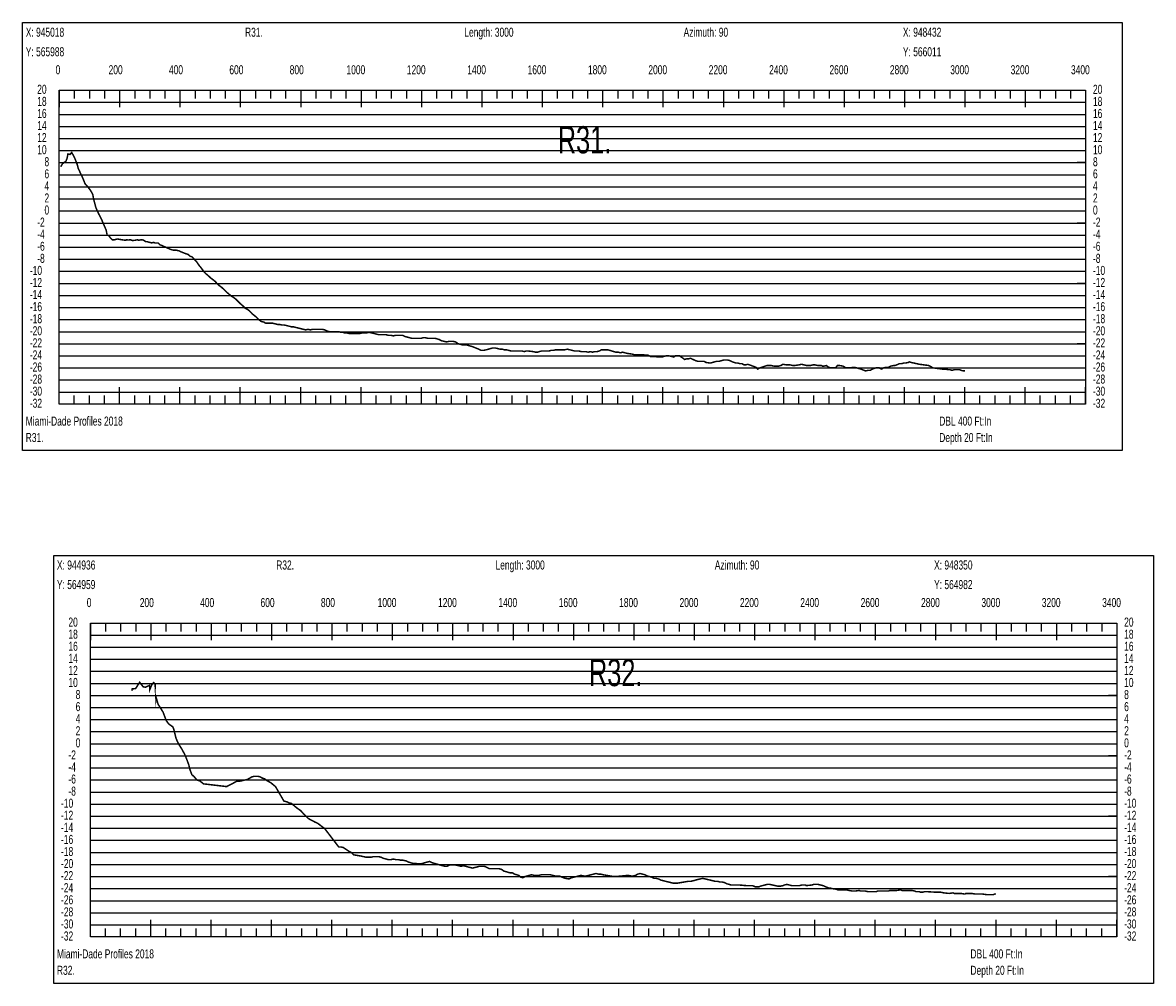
# Model space of a CAD drawing. Header units: inches. Extents: x 471865 to 538526, y 1054316 to 1102451.
# Tile 68 of 114: x 491028 to 494774, y 1099200 to 1102383. Entities that reach past the tile are written whole.
import ezdxf

# ---------------------------------------------------------------- set-up
doc = ezdxf.new("R2010")
doc.units = ezdxf.units.IN
doc.header["$MEASUREMENT"] = 0
for name, color, linetype in [('LABELS', 7, 'Continuous'), ('X_Gr1', 7, 'Continuous'), ('XSECTION', 7, 'Continuous')]:
    doc.layers.add(name, color=color, linetype=linetype)
doc.styles.get("Standard").update_dxf_attribs({"font": 'arial.ttf'})

msp = doc.modelspace()

# ---------------------------------------------------------------- linework, layer by layer
at = {"layer": 'X_Gr1', "color": 6, "linetype": 'Continuous', "lineweight": 18, "true_color": 0xff00ff, "transparency": 33554687, "const_width": 5}
for points in [[(491154.2, 1101906.2), (491154.2, 1101906.2), (491160.5, 1101916.6), (491171, 1101923.6), (491175, 1101933.4), (491178, 1101948.4), (491184.5, 1101946.8), (491190.7, 1101953), (491198.9, 1101938.2), (491206, 1101920.8), (491208.6, 1101913.3), (491208.8, 1101913.6), (491211.9, 1101901.1), (491215.4, 1101893.4), (491222.9, 1101877.4), (491227.9, 1101866.9), (491234.6, 1101849.8), (491243.9, 1101839.5), (491253.5, 1101826.5), (491260.1, 1101814.6), (491263.4, 1101797.6), (491271.1, 1101769.1), (491279.3, 1101750.9), (491289.3, 1101731.6), (491299.1, 1101708.8), (491304.4, 1101696.9), (491308, 1101678.7), (491312.2, 1101678.9), (491319, 1101669.9), (491325.4, 1101663.7), (491331, 1101663.7), (491335.8, 1101665), (491342.7, 1101666.7), (491349, 1101665.3), (491355.3, 1101664.3), (491361.5, 1101663.3), (491363.1, 1101663), (491369.2, 1101662.4), (491372.1, 1101663.8), (491377.4, 1101663.3), (491385.1, 1101663.9), (491392.2, 1101661.4), (491401, 1101662.5), (491408.5, 1101664), (491412.5, 1101662.3), (491421.3, 1101664.2), (491428.3, 1101662.8), (491435.1, 1101658.2), (491440.9, 1101657.5), (491448.3, 1101655.5), (491455.2, 1101653.5), (491461.1, 1101655.5), (491466.2, 1101653.5), (491471.5, 1101653.5), (491477, 1101653.5), (491482.4, 1101647.5), (491488.4, 1101645.5), (491495.4, 1101642.2), (491501.7, 1101639.4), (491508, 1101636.6), (491514.3, 1101633.8), (491519.7, 1101631.5), (491527.4, 1101629.5), (491536.5, 1101629.5), (491545.6, 1101627.5), (491554.1, 1101623.5), (491569.2, 1101617.5), (491576, 1101615.5), (491582.5, 1101609.5), (491589.1, 1101607.5), (491596.4, 1101599.5), (491604.1, 1101591.5), (491612.2, 1101579.5), (491620.3, 1101569.5), (491627.8, 1101559.5), (491635, 1101551.5), (491642.4, 1101545.5), (491650.6, 1101537.5), (491658.9, 1101531.5), (491666.3, 1101525.5), (491673.2, 1101517.5), (491680.3, 1101511.5), (491688.2, 1101505.5), (491696.8, 1101497.5), (491704.8, 1101489.5), (491712.1, 1101483.5), (491718.8, 1101477.5), (491725.8, 1101473.5), (491733.8, 1101467.5), (491742.1, 1101459.5), (491750, 1101451.5), (491757.1, 1101445.5), (491764.7, 1101437.5), (491772.8, 1101433.5), (491780.3, 1101427.5), (491787.6, 1101419.5), (491795, 1101413.5), (491802.3, 1101407.5), (491809.9, 1101399.5), (491817.9, 1101393.5), (491826.1, 1101391.5), (491833.6, 1101387.5), (491840.8, 1101387.5), (491848.2, 1101387.5), (491856.1, 1101387.5), (491864.5, 1101385.5), (491872.3, 1101383.5), (491879.6, 1101383.5), (491887, 1101381.5), (491895, 1101381.5), (491903.4, 1101379.5), (491911.4, 1101377.5), (491918.8, 1101375.5), (491925.8, 1101375.5), (491933, 1101373.5), (491941.1, 1101371.5), (491949.6, 1101369.5), (491957.8, 1101367.5), (491965.6, 1101365.5), (491973.2, 1101367.5), (491981.2, 1101365.5), (491989.3, 1101367.5), (491997.4, 1101367.5), (492005, 1101367.5), (492012.3, 1101367.5), (492019.9, 1101367.5), (492028.2, 1101365.5), (492036.8, 1101361.5), (492044.6, 1101359.5), (492051.6, 1101359.5), (492058.8, 1101359.5), (492066.7, 1101359.5), (492074.6, 1101359.5), (492081.6, 1101357.5), (492087.7, 1101357.5), (492094.2, 1101355.5), (492101.7, 1101355.5), (492109.7, 1101353.5), (492116.6, 1101353.5), (492122.8, 1101353.5), (492129.8, 1101353.5), (492145.8, 1101353.5), (492153, 1101355.5), (492159.9, 1101355.5), (492167.4, 1101355.5), (492175.2, 1101357.5), (492183.4, 1101355.5), (492191.8, 1101353.5), (492199.9, 1101351.5), (492207.6, 1101349.5), (492214.7, 1101349.5), (492222.4, 1101349.5), (492231.1, 1101349.5), (492240, 1101347.5), (492248.3, 1101347.5), (492255.9, 1101345.5), (492263.5, 1101347.5), (492271.1, 1101347.5), (492278.5, 1101347.5), (492286.4, 1101347.5), (492294.4, 1101343.5), (492302.3, 1101341.5), (492309.7, 1101339.5), (492317, 1101337.5), (492324.6, 1101337.5), (492332, 1101337.5), (492339.9, 1101337.5), (492347.8, 1101337.5), (492355.1, 1101339.5), (492362.3, 1101339.5), (492370.1, 1101337.5), (492378.4, 1101337.5), (492386.6, 1101337.5), (492394.3, 1101337.5), (492401.4, 1101335.5), (492408.1, 1101333.5), (492415.5, 1101329.5), (492423.9, 1101327.5), (492432.3, 1101325.5), (492440, 1101327.5), (492447, 1101327.5), (492454.3, 1101327.5), (492462.4, 1101325.5), (492470.6, 1101319.5), (492478.2, 1101317.5), (492484.9, 1101315.5), (492491.7, 1101315.5), (492498.8, 1101315.5), (492505.9, 1101313.5), (492512.8, 1101311.5), (492519.1, 1101309.5), (492539.1, 1101301.5), (492546.6, 1101297.5), (492554.8, 1101297.5), (492563.6, 1101299.5), (492571.2, 1101301.5), (492577.8, 1101303.5), (492585.1, 1101305.5), (492593.3, 1101305.5), (492601.8, 1101303.5), (492609.5, 1101301.5), (492616.6, 1101301.5), (492623.7, 1101299.5), (492630.7, 1101299.5), (492638.4, 1101297.5), (492646.5, 1101295.5), (492653.7, 1101295.5), (492659.7, 1101295.5), (492665.8, 1101295.5), (492673.6, 1101295.5), (492682.2, 1101295.5), (492689.9, 1101293.5), (492696.1, 1101295.5), (492702.4, 1101295.5), (492719.2, 1101293.5), (492727.1, 1101291.5), (492733.7, 1101291.5), (492739.7, 1101293.5), (492747.1, 1101295.5), (492755.6, 1101295.5), (492763.9, 1101295.5), (492771.4, 1101295.5), (492778, 1101297.5), (492785.6, 1101297.5), (492793.8, 1101299.5), (492801.7, 1101299.5), (492809, 1101299.5), (492816, 1101299.5), (492823.9, 1101299.5), (492832.2, 1101301.5), (492840.4, 1101299.5), (492848.6, 1101297.5), (492856.3, 1101295.5), (492863.6, 1101295.5), (492870.7, 1101295.5), (492878.1, 1101293.5), (492885.9, 1101293.5), (492893.6, 1101293.5), (492901.2, 1101291.5), (492908.4, 1101293.5), (492915.5, 1101291.5), (492923.3, 1101293.5), (492931.2, 1101293.5), (492938.4, 1101295.5), (492945.3, 1101299.5), (492952.1, 1101299.5), (492959.1, 1101299.5), (492965.9, 1101299.5), (492972.9, 1101297.5), (492979.7, 1101295.5), (492986.4, 1101293.5), (492993.6, 1101291.5), (493001, 1101291.5), (493008.4, 1101289.5), (493015.5, 1101291.5), (493022.9, 1101289.5), (493031, 1101287.5), (493045.7, 1101285.5), (493053.4, 1101283.5), (493061.4, 1101283.5), (493069.2, 1101283.5), (493076.1, 1101283.5), (493083.2, 1101283.5), (493091.4, 1101281.5), (493099.7, 1101281.5), (493107.4, 1101277.5), (493114.6, 1101277.5), (493122.5, 1101277.5), (493131.1, 1101275.5), (493139.1, 1101275.5), (493145.9, 1101275.5), (493151.8, 1101277.5), (493159.2, 1101279.5), (493168.4, 1101279.5), (493177.5, 1101277.5), (493184.8, 1101275.5), (493190.4, 1101279.5), (493204, 1101279.5), (493212.6, 1101273.5), (493220.9, 1101267.5), (493227.3, 1101269.5), (493233.3, 1101269.5), (493240.5, 1101271.5), (493248.7, 1101267.5), (493257, 1101263.5), (493264, 1101261.5), (493270.3, 1101261.5), (493277.1, 1101261.5), (493284.3, 1101261.5), (493291.8, 1101257.5), (493306.1, 1101255.5), (493312.8, 1101257.5), (493320, 1101259.5), (493328, 1101261.5), (493335.9, 1101261.5), (493343.2, 1101263.5), (493349.9, 1101265.5), (493356.5, 1101265.5), (493363.8, 1101265.5), (493371.4, 1101263.5), (493379, 1101259.5), (493391.4, 1101255.5), (493397.3, 1101255.5), (493404, 1101253.5), (493411.1, 1101253.5), (493417.4, 1101249.5), (493423.4, 1101249.5), (493429.7, 1101251.5), (493436, 1101249.5), (493457.2, 1101241.5), (493463.3, 1101235.5), (493469.8, 1101239.5), (493493.6, 1101247.5), (493507, 1101247.5), (493515.7, 1101245.5), (493533, 1101245.5), (493540, 1101247.5), (493546.6, 1101251.5), (493557.9, 1101249.5), (493562.1, 1101249.5), (493570.6, 1101249.5), (493578.7, 1101247.5), (493585.9, 1101247.5), (493599.9, 1101249.5), (493607.7, 1101251.5), (493616.3, 1101249.5), (493624.5, 1101247.5), (493631.9, 1101247.5), (493638.8, 1101247.5), (493645.6, 1101249.5), (493653, 1101249.5), (493661.3, 1101247.5), (493673.8, 1101247.5), (493677.1, 1101245.5), (493683.4, 1101245.5), (493690.2, 1101247.5), (493697.9, 1101241.5), (493706.1, 1101239.5), (493713.9, 1101239.5), (493720.6, 1101239.5), (493727, 1101247.5), (493733.7, 1101247.5), (493745, 1101245.5), (493748.7, 1101243.5), (493755.7, 1101239.5), (493762.5, 1101239.5), (493769.2, 1101239.5), (493779.9, 1101241.5), (493783.8, 1101241.5), (493804.6, 1101235.5), (493820.3, 1101229.5), (493828.6, 1101231.5), (493836, 1101231.5), (493842.4, 1101235.5), (493853.9, 1101239.5), (493858, 1101239.5), (493865.8, 1101239.5), (493872.9, 1101235.5), (493879.7, 1101239.5), (493887.2, 1101241.5), (493895.5, 1101241.5), (493903.5, 1101245.5), (493914.8, 1101247.5), (493918.1, 1101247.5), (493928.1, 1101251.5), (493931.7, 1101253.5), (493939.2, 1101253.5), (493946.5, 1101255.5), (493952.8, 1101255.5), (493961.8, 1101257.5), (493964.9, 1101259.5), (493971.3, 1101257.5), (493998.7, 1101251.5), (494029, 1101247.5), (494044.2, 1101239.5), (494074.4, 1101235.5), (494082.3, 1101235.5), (494095.3, 1101233.5), (494099.4, 1101233.5), (494107, 1101231.5), (494113.9, 1101233.5), (494120.7, 1101233.5), (494131.9, 1101233.5), (494135.9, 1101231.5), (494144, 1101229.5), (494149.1, 1101229.5)], [(491389.8, 1100169.7), (491389.8, 1100169.7), (491390.8, 1100175.9), (491396.2, 1100176.4), (491402.4, 1100177.3), (491415.7, 1100198), (491427.1, 1100183.1), (491434.7, 1100181.5), (491448.9, 1100187.9), (491449.2, 1100173.8), (491456.4, 1100190.8), (491462.3, 1100196.7), (491466.7, 1100192.6), (491469.3, 1100147.3), (491469.5, 1100149.7), (491476.8, 1100125), (491484.4, 1100113.1), (491493.5, 1100098.3), (491503.4, 1100071.5), (491511.8, 1100059.9), (491525.9, 1100049.9), (491529.2, 1100040.3), (491536.2, 1100011.6), (491544.6, 1099993.6), (491556.1, 1099975.2), (491564.7, 1099959.2), (491572.4, 1099940.7), (491578.5, 1099923.8), (491582.1, 1099908.8), (491588.6, 1099891.6), (491595.6, 1099885.7), (491601.9, 1099878), (491607.9, 1099873.1), (491613.7, 1099871.8), (491621.2, 1099866.2), (491627.2, 1099861.4), (491633.5, 1099860.6), (491639.9, 1099859.9), (491646.2, 1099859.1), (491652.5, 1099858.4), (491658.9, 1099857.6), (491665.2, 1099856.9), (491671.6, 1099856.1), (491677.9, 1099855.4), (491684.2, 1099854.6), (491690.6, 1099853.9), (491696.9, 1099853.1), (491703.7, 1099852.3), (491710.6, 1099855.8), (491716.8, 1099859.1), (491723.1, 1099862.4), (491729.3, 1099865.7), (491738.4, 1099870.3), (491747.7, 1099870.3), (491756.7, 1099872.3), (491765.4, 1099874.3), (491773.1, 1099876.3), (491780.2, 1099880.3), (491787, 1099884.3), (491794.1, 1099886.3), (491801.3, 1099886.3), (491808.2, 1099886.3), (491815.2, 1099884.3), (491822.1, 1099880.3), (491829.4, 1099878.3), (491837, 1099872.3), (491844.2, 1099868.3), (491851.2, 1099864.3), (491858.2, 1099858.3), (491865.6, 1099852.3), (491870.8, 1099843.3), (491876, 1099834.4), (491881.2, 1099825.4), (491886.4, 1099816.4), (491891.6, 1099807.4), (491893.4, 1099804.3), (491902, 1099802.3), (491910.9, 1099798.3), (491918.8, 1099796.3), (491925.9, 1099790.3), (491932.9, 1099784.3), (491940.8, 1099778.3), (491949.5, 1099772.3), (491958.2, 1099762.3), (491966.9, 1099754.3), (491974.8, 1099746.3), (491982, 1099742.3), (491989.4, 1099738.3), (491997.3, 1099734.3), (492005.7, 1099730.3), (492013.9, 1099724.3), (492021.3, 1099718.3), (492027.8, 1099714.3), (492033, 1099707.5), (492038.2, 1099700.6), (492043.4, 1099693.8), (492048.6, 1099687), (492053.8, 1099680.2), (492059, 1099673.4), (492064.2, 1099666.5), (492069.4, 1099659.7), (492074.6, 1099652.9), (492075.1, 1099652.3), (492082.5, 1099652.3), (492090.5, 1099650.3), (492099.3, 1099644.3), (492108.2, 1099638.3), (492116.5, 1099634.3), (492124.4, 1099626.3), (492129.7, 1099625.4), (492134.9, 1099624.5), (492140.1, 1099623.6), (492145.3, 1099622.8), (492148, 1099622.3), (492156.7, 1099620.3), (492166, 1099618.3), (492174.6, 1099618.3), (492182.5, 1099618.3), (492190.4, 1099620.3), (492198.5, 1099620.3), (492207, 1099620.3), (492215.4, 1099618.3), (492223.9, 1099614.3), (492232.2, 1099612.3), (492239.7, 1099610.3), (492247.6, 1099610.3), (492256.1, 1099612.3), (492264.6, 1099610.3), (492272.5, 1099610.3), (492280, 1099608.3), (492288.4, 1099608.3), (492297.4, 1099606.3), (492305.9, 1099602.3), (492319.4, 1099598.3), (492327.7, 1099598.3), (492337.4, 1099596.3), (492346.8, 1099596.3), (492354.6, 1099598.3), (492361.4, 1099600.3), (492368.5, 1099602.3), (492375.9, 1099604.3), (492383.5, 1099600.3), (492388.4, 1099598.9), (492393.3, 1099597.5), (492398.2, 1099596.2), (492403.1, 1099594.8), (492408, 1099593.4), (492412.9, 1099592), (492417.8, 1099590.6), (492422.7, 1099589.2), (492426.1, 1099588.3), (492434.3, 1099588.3), (492441.7, 1099592.3), (492446.8, 1099592.3), (492451.9, 1099592.3), (492457, 1099592.3), (492462.2, 1099592.3), (492463, 1099592.3), (492480, 1099588.3), (492488, 1099590.3), (492493.2, 1099588.9), (492498.4, 1099587.5), (492503.6, 1099586), (492508.8, 1099584.6), (492509.9, 1099584.3), (492518.3, 1099582.3), (492526.4, 1099584.3), (492534, 1099586.3), (492541.5, 1099588.3), (492549.2, 1099588.3), (492557.4, 1099588.3), (492565.9, 1099584.3), (492574.4, 1099580.3), (492589.3, 1099580.3), (492597, 1099580.3), (492605.4, 1099580.3), (492613.9, 1099578.3), (492622.2, 1099572.3), (492629.8, 1099570.3), (492636.6, 1099568.3), (492643.4, 1099566.3), (492650.6, 1099566.3), (492657.5, 1099562.3), (492662.5, 1099560.8), (492667.4, 1099559.3), (492670.9, 1099558.3), (492677.8, 1099552.3), (492685.1, 1099550.3), (492692.3, 1099554.3), (492697.5, 1099555.7), (492702.7, 1099557.2), (492707.9, 1099558.6), (492713.1, 1099560.1), (492713.8, 1099560.3), (492722.1, 1099558.3), (492730.5, 1099558.3), (492738.6, 1099558.3), (492746.3, 1099560.3), (492753.7, 1099560.3), (492760.9, 1099560.3), (492768.3, 1099560.3), (492775.8, 1099560.3), (492783.8, 1099558.3), (492791.2, 1099556.3), (492797.2, 1099556.3), (492803.3, 1099556.3), (492810.9, 1099554.3), (492819.2, 1099550.3), (492826.2, 1099548.3), (492837.8, 1099546.3), (492845.6, 1099550.3), (492854.3, 1099552.3), (492862.6, 1099554.3), (492877.3, 1099558.3), (492886.2, 1099556.3), (492895.8, 1099556.3), (492901, 1099557.6), (492906.1, 1099559), (492911.3, 1099560.3), (492916.5, 1099561.7), (492918.9, 1099562.3), (492927.2, 1099564.3), (492935.8, 1099562.3), (492943.4, 1099562.3), (492950.1, 1099560.3), (492955.2, 1099559.4), (492960.3, 1099558.6), (492965.4, 1099557.7), (492970.6, 1099556.8), (492975.7, 1099555.9), (492980.8, 1099555.1), (492985.3, 1099554.3), (492993.3, 1099554.3), (492998.4, 1099554.8), (493003.5, 1099555.3), (493008.6, 1099555.8), (493013.7, 1099556.3), (493018.8, 1099556.8), (493023.9, 1099557.3), (493029, 1099557.8), (493034.1, 1099558.3), (493043, 1099556.3), (493051.1, 1099556.3), (493058.4, 1099558.3), (493065.8, 1099562.3), (493073.5, 1099564.3), (493081.3, 1099562.3), (493089.1, 1099560.3), (493096.8, 1099556.3), (493104.3, 1099554.3), (493111.9, 1099552.3), (493119.3, 1099548.3), (493126.4, 1099548.3), (493134, 1099546.3), (493142.7, 1099542.3), (493147.9, 1099541), (493153.1, 1099539.7), (493158.2, 1099538.4), (493163.4, 1099537.1), (493168.6, 1099535.9), (493173.8, 1099534.6), (493178.9, 1099533.3), (493182.8, 1099532.3), (493196.5, 1099532.3), (493201.7, 1099533.2), (493206.8, 1099534.1), (493212, 1099534.9), (493217.2, 1099535.8), (493222.4, 1099536.7), (493227.6, 1099537.6), (493231.8, 1099538.3), (493241, 1099538.3), (493249.2, 1099540.3), (493263.7, 1099544.3), (493272.2, 1099546.3), (493280.8, 1099548.3), (493289.2, 1099546.3), (493297.6, 1099544.3), (493306.1, 1099542.3), (493314.7, 1099540.3), (493322.7, 1099538.3), (493330.1, 1099538.3), (493337.5, 1099536.3), (493345.1, 1099536.3), (493353.1, 1099534.3), (493360.9, 1099530.3), (493368, 1099528.3), (493374.8, 1099526.3), (493381.8, 1099526.3), (493391.9, 1099526.3), (493395.2, 1099526.3), (493401.9, 1099526.3), (493407, 1099525.8), (493412, 1099525.4), (493417, 1099524.9), (493422.1, 1099524.5), (493423.8, 1099524.3), (493431, 1099524.3), (493438.4, 1099524.3), (493446.1, 1099524.3), (493454.4, 1099520.3), (493466.9, 1099520.3), (493471, 1099522.3), (493479.1, 1099524.3), (493494.4, 1099528.3), (493502.8, 1099528.3), (493511.7, 1099526.3), (493520.8, 1099524.3), (493529.5, 1099522.3), (493537.3, 1099522.3), (493547.5, 1099524.3), (493551.3, 1099526.3), (493559.3, 1099528.3), (493567.7, 1099526.3), (493575.2, 1099524.3), (493584.4, 1099524.3), (493587.8, 1099524.3), (493601.8, 1099524.3), (493608.9, 1099526.3), (493620.3, 1099526.3), (493624.1, 1099524.3), (493643.4, 1099526.3), (493647.6, 1099528.3), (493659, 1099528.3), (493662.9, 1099528.3), (493670.8, 1099526.3), (493679.3, 1099524.3), (493687.9, 1099520.3), (493698.5, 1099516.3), (493702, 1099516.3), (493709.7, 1099514.3), (493723.8, 1099512.3), (493728, 1099510.3), (493741.4, 1099510.3), (493748.5, 1099510.3), (493756.6, 1099510.3), (493764.8, 1099508.3), (493775.6, 1099506.3), (493783.1, 1099506.3), (493787.1, 1099506.3), (493799.4, 1099508.3), (493803.5, 1099506.3), (493815.3, 1099506.3), (493819.3, 1099506.3), (493827.4, 1099504.3), (493839.7, 1099504.3), (493843.9, 1099504.3), (493856.1, 1099504.3), (493860.2, 1099506.3), (493868.5, 1099506.3), (493880.5, 1099506.3), (493884.5, 1099506.3), (493896.4, 1099506.3), (493900.6, 1099508.3), (493908.7, 1099508.3), (493920.3, 1099508.3), (493924.4, 1099508.3), (493936.5, 1099510.3), (493940.7, 1099508.3), (493948.9, 1099508.3), (493960.7, 1099508.3), (493964.8, 1099508.3), (493972.6, 1099508.3), (493983.4, 1099506.3), (493987.1, 1099504.3), (493998.5, 1099504.3), (494002.5, 1099502.3), (494009.7, 1099502.3), (494016, 1099504.3), (494022.3, 1099504.3), (494027.4, 1099504), (494032.5, 1099503.7), (494037.5, 1099503.3), (494042.6, 1099503), (494047.6, 1099502.7), (494052.7, 1099502.4), (494054.2, 1099502.3), (494057.8, 1099502.3), (494070, 1099502.3), (494078.7, 1099500.3), (494083.8, 1099499.7), (494089, 1099499.2), (494094.2, 1099498.6), (494097.4, 1099498.3), (494099.4, 1099498.6), (494104.5, 1099499.4), (494109.7, 1099500.2), (494110, 1099500.3), (494114.2, 1099498.3), (494114.9, 1099498.3), (494120, 1099498.3), (494121.6, 1099498.3), (494125.2, 1099498.3), (494130.4, 1099498.3), (494132.1, 1099498.3), (494135.6, 1099498.3), (494136.2, 1099498.3), (494140.8, 1099497.6), (494146, 1099496.7), (494148.9, 1099496.3), (494151.2, 1099497.5), (494152.7, 1099498.3), (494156.3, 1099498.3), (494159.2, 1099498.3), (494161.4, 1099498.3), (494166.5, 1099498.3), (494168.4, 1099498.3), (494171.5, 1099498.3), (494172.1, 1099498.3), (494176.6, 1099497.5), (494181.8, 1099496.6), (494183.7, 1099496.3), (494186.8, 1099496.3), (494187.2, 1099496.3), (494192, 1099496.3), (494197.1, 1099496.3), (494202.3, 1099496.3), (494207.5, 1099496.3), (494207.8, 1099496.3), (494212.7, 1099495.6), (494217.9, 1099494.8), (494220.9, 1099494.3), (494230, 1099494.3), (494233.6, 1099494.3), (494243.8, 1099494.3), (494247.4, 1099496.3), (494252.4, 1099496.3)]]:
    msp.add_lwpolyline(points, dxfattribs=at)
at = {"layer": 'XSECTION', "color": 18, "linetype": 'Continuous', "true_color": 0x000000}
for points in [[(491027.9, 1102383.5), (494670.3, 1102383.5), (494670.3, 1100965.5), (491027.9, 1100965.5), (491027.9, 1102383.5)], [(491149.1, 1102159.5), (494549.1, 1102159.5), (494549.1, 1101119.5), (491149.1, 1101119.5), (491149.1, 1102159.5)], [(491149.1, 1102159.5), (491149.1, 1102103.1)], [(491149.1, 1102159.5), (491149.1, 1102103.1)], [(491149.1, 1102159.5), (491149.1, 1102131.5)], [(491149.1, 1102159.5), (491149.1, 1102131.5)], [(491199.1, 1102159.5), (491199.1, 1102131.5)], [(491249.1, 1102159.5), (491249.1, 1102131.5)], [(491299.1, 1102159.5), (491299.1, 1102131.5)], [(491349.1, 1102159.5), (491349.1, 1102103.1)], [(491349.1, 1102159.5), (491349.1, 1102131.5)], [(491399.1, 1102159.5), (491399.1, 1102131.5)], [(491449.1, 1102159.5), (491449.1, 1102131.5)], [(491499.1, 1102159.5), (491499.1, 1102131.5)], [(491549.1, 1102159.5), (491549.1, 1102103.1)], [(491549.1, 1102159.5), (491549.1, 1102131.5)], [(491599.1, 1102159.5), (491599.1, 1102131.5)], [(491649.1, 1102159.5), (491649.1, 1102131.5)], [(491699.1, 1102159.5), (491699.1, 1102131.5)], [(491749.1, 1102159.5), (491749.1, 1102103.1)], [(491749.1, 1102159.5), (491749.1, 1102131.5)], [(491799.1, 1102159.5), (491799.1, 1102131.5)], [(491849.1, 1102159.5), (491849.1, 1102131.5)], [(491899.1, 1102159.5), (491899.1, 1102131.5)], [(491949.1, 1102159.5), (491949.1, 1102103.1)], [(491949.1, 1102159.5), (491949.1, 1102131.5)], [(491999.1, 1102159.5), (491999.1, 1102131.5)], [(492049.1, 1102159.5), (492049.1, 1102131.5)], [(492099.1, 1102159.5), (492099.1, 1102131.5)], [(492149.1, 1102159.5), (492149.1, 1102103.1)], [(492149.1, 1102159.5), (492149.1, 1102131.5)], [(492199.1, 1102159.5), (492199.1, 1102131.5)], [(492249.1, 1102159.5), (492249.1, 1102131.5)], [(492299.1, 1102159.5), (492299.1, 1102131.5)], [(492349.1, 1102159.5), (492349.1, 1102103.1)], [(492349.1, 1102159.5), (492349.1, 1102131.5)], [(492399.1, 1102159.5), (492399.1, 1102131.5)], [(492449.1, 1102159.5), (492449.1, 1102131.5)], [(492499.1, 1102159.5), (492499.1, 1102131.5)], [(492549.1, 1102159.5), (492549.1, 1102103.1)], [(492549.1, 1102159.5), (492549.1, 1102131.5)], [(492599.1, 1102159.5), (492599.1, 1102131.5)], [(492649.1, 1102159.5), (492649.1, 1102131.5)], [(492699.1, 1102159.5), (492699.1, 1102131.5)], [(492749.1, 1102159.5), (492749.1, 1102103.1)], [(492749.1, 1102159.5), (492749.1, 1102131.5)], [(492799.1, 1102159.5), (492799.1, 1102131.5)], [(492849.1, 1102159.5), (492849.1, 1102131.5)], [(492899.1, 1102159.5), (492899.1, 1102131.5)], [(492949.1, 1102159.5), (492949.1, 1102103.1)], [(492949.1, 1102159.5), (492949.1, 1102131.5)], [(492999.1, 1102159.5), (492999.1, 1102131.5)], [(493049.1, 1102159.5), (493049.1, 1102131.5)], [(493099.1, 1102159.5), (493099.1, 1102131.5)], [(493149.1, 1102159.5), (493149.1, 1102103.1)], [(493149.1, 1102159.5), (493149.1, 1102131.5)], [(493199.1, 1102159.5), (493199.1, 1102131.5)], [(493249.1, 1102159.5), (493249.1, 1102131.5)], [(493299.1, 1102159.5), (493299.1, 1102131.5)], [(493349.1, 1102159.5), (493349.1, 1102103.1)], [(493349.1, 1102159.5), (493349.1, 1102131.5)], [(493399.1, 1102159.5), (493399.1, 1102131.5)], [(493449.1, 1102159.5), (493449.1, 1102131.5)], [(493499.1, 1102159.5), (493499.1, 1102131.5)], [(493549.1, 1102159.5), (493549.1, 1102103.1)], [(493549.1, 1102159.5), (493549.1, 1102131.5)], [(493599.1, 1102159.5), (493599.1, 1102131.5)], [(493649.1, 1102159.5), (493649.1, 1102131.5)], [(493699.1, 1102159.5), (493699.1, 1102131.5)], [(493749.1, 1102159.5), (493749.1, 1102103.1)], [(493749.1, 1102159.5), (493749.1, 1102131.5)], [(493799.1, 1102159.5), (493799.1, 1102131.5)], [(493849.1, 1102159.5), (493849.1, 1102131.5)], [(493899.1, 1102159.5), (493899.1, 1102131.5)], [(493949.1, 1102159.5), (493949.1, 1102103.1)], [(493949.1, 1102159.5), (493949.1, 1102131.5)], [(493999.1, 1102159.5), (493999.1, 1102131.5)], [(494049.1, 1102159.5), (494049.1, 1102131.5)], [(494099.1, 1102159.5), (494099.1, 1102131.5)], [(494149.1, 1102159.5), (494149.1, 1102103.1)], [(494149.1, 1102159.5), (494149.1, 1102131.5)], [(494199.1, 1102159.5), (494199.1, 1102131.5)], [(494249.1, 1102159.5), (494249.1, 1102131.5)], [(494299.1, 1102159.5), (494299.1, 1102131.5)], [(494349.1, 1102159.5), (494349.1, 1102103.1)], [(494349.1, 1102159.5), (494349.1, 1102131.5)], [(494399.1, 1102159.5), (494399.1, 1102131.5)], [(494449.1, 1102159.5), (494449.1, 1102131.5)], [(494499.1, 1102159.5), (494499.1, 1102131.5)], [(494549.1, 1102159.5), (494549.1, 1102103.1)], [(494549.1, 1102159.5), (494549.1, 1102131.5)], [(491149.1, 1101919.5), (491177.1, 1101919.5)], [(494549.1, 1101919.5), (494521.1, 1101919.5)], [(491149.1, 1101719.5), (491177.1, 1101719.5)], [(494549.1, 1101719.5), (494521.1, 1101719.5)], [(491149.1, 1101519.5), (491177.1, 1101519.5)], [(494549.1, 1101519.5), (494521.1, 1101519.5)], [(491149.1, 1101319.5), (491177.1, 1101319.5)], [(494549.1, 1101319.5), (494521.1, 1101319.5)], [(491149.1, 1101119.5), (491149.1, 1101175.9)], [(491149.1, 1101119.5), (491149.1, 1101175.9)], [(491349.1, 1101119.5), (491349.1, 1101175.9)], [(491549.1, 1101119.5), (491549.1, 1101175.9)], [(491749.1, 1101119.5), (491749.1, 1101175.9)], [(491949.1, 1101119.5), (491949.1, 1101175.9)], [(492149.1, 1101119.5), (492149.1, 1101175.9)], [(492349.1, 1101119.5), (492349.1, 1101175.9)], [(492549.1, 1101119.5), (492549.1, 1101175.9)], [(492749.1, 1101119.5), (492749.1, 1101175.9)], [(492949.1, 1101119.5), (492949.1, 1101175.9)], [(493149.1, 1101119.5), (493149.1, 1101175.9)], [(493349.1, 1101119.5), (493349.1, 1101175.9)], [(493549.1, 1101119.5), (493549.1, 1101175.9)], [(493749.1, 1101119.5), (493749.1, 1101175.9)], [(493949.1, 1101119.5), (493949.1, 1101175.9)], [(494149.1, 1101119.5), (494149.1, 1101175.9)], [(494349.1, 1101119.5), (494349.1, 1101175.9)], [(494549.1, 1101119.5), (494549.1, 1101175.9)], [(491149.1, 1101119.5), (491149.1, 1101147.5)], [(491149.1, 1101119.5), (491149.1, 1101147.5)], [(491199.1, 1101119.5), (491199.1, 1101147.5)], [(491249.1, 1101119.5), (491249.1, 1101147.5)], [(491299.1, 1101119.5), (491299.1, 1101147.5)], [(491349.1, 1101119.5), (491349.1, 1101147.5)], [(491399.1, 1101119.5), (491399.1, 1101147.5)], [(491449.1, 1101119.5), (491449.1, 1101147.5)], [(491499.1, 1101119.5), (491499.1, 1101147.5)], [(491549.1, 1101119.5), (491549.1, 1101147.5)], [(491599.1, 1101119.5), (491599.1, 1101147.5)], [(491649.1, 1101119.5), (491649.1, 1101147.5)], [(491699.1, 1101119.5), (491699.1, 1101147.5)], [(491749.1, 1101119.5), (491749.1, 1101147.5)], [(491799.1, 1101119.5), (491799.1, 1101147.5)], [(491849.1, 1101119.5), (491849.1, 1101147.5)], [(491899.1, 1101119.5), (491899.1, 1101147.5)], [(491949.1, 1101119.5), (491949.1, 1101147.5)], [(491999.1, 1101119.5), (491999.1, 1101147.5)], [(492049.1, 1101119.5), (492049.1, 1101147.5)], [(492099.1, 1101119.5), (492099.1, 1101147.5)], [(492149.1, 1101119.5), (492149.1, 1101147.5)], [(492199.1, 1101119.5), (492199.1, 1101147.5)], [(492249.1, 1101119.5), (492249.1, 1101147.5)], [(492299.1, 1101119.5), (492299.1, 1101147.5)], [(492349.1, 1101119.5), (492349.1, 1101147.5)], [(492399.1, 1101119.5), (492399.1, 1101147.5)], [(492449.1, 1101119.5), (492449.1, 1101147.5)], [(492499.1, 1101119.5), (492499.1, 1101147.5)], [(492549.1, 1101119.5), (492549.1, 1101147.5)], [(492599.1, 1101119.5), (492599.1, 1101147.5)], [(492649.1, 1101119.5), (492649.1, 1101147.5)], [(492699.1, 1101119.5), (492699.1, 1101147.5)], [(492749.1, 1101119.5), (492749.1, 1101147.5)], [(492799.1, 1101119.5), (492799.1, 1101147.5)], [(492849.1, 1101119.5), (492849.1, 1101147.5)], [(492899.1, 1101119.5), (492899.1, 1101147.5)], [(492949.1, 1101119.5), (492949.1, 1101147.5)], [(492999.1, 1101119.5), (492999.1, 1101147.5)], [(493049.1, 1101119.5), (493049.1, 1101147.5)], [(493099.1, 1101119.5), (493099.1, 1101147.5)], [(493149.1, 1101119.5), (493149.1, 1101147.5)], [(493199.1, 1101119.5), (493199.1, 1101147.5)], [(493249.1, 1101119.5), (493249.1, 1101147.5)], [(493299.1, 1101119.5), (493299.1, 1101147.5)], [(493349.1, 1101119.5), (493349.1, 1101147.5)], [(493399.1, 1101119.5), (493399.1, 1101147.5)], [(493449.1, 1101119.5), (493449.1, 1101147.5)], [(493499.1, 1101119.5), (493499.1, 1101147.5)], [(493549.1, 1101119.5), (493549.1, 1101147.5)], [(493599.1, 1101119.5), (493599.1, 1101147.5)], [(493649.1, 1101119.5), (493649.1, 1101147.5)], [(493699.1, 1101119.5), (493699.1, 1101147.5)], [(493749.1, 1101119.5), (493749.1, 1101147.5)], [(493799.1, 1101119.5), (493799.1, 1101147.5)], [(493849.1, 1101119.5), (493849.1, 1101147.5)], [(493899.1, 1101119.5), (493899.1, 1101147.5)], [(493949.1, 1101119.5), (493949.1, 1101147.5)], [(493999.1, 1101119.5), (493999.1, 1101147.5)], [(494049.1, 1101119.5), (494049.1, 1101147.5)], [(494099.1, 1101119.5), (494099.1, 1101147.5)], [(494149.1, 1101119.5), (494149.1, 1101147.5)], [(494199.1, 1101119.5), (494199.1, 1101147.5)], [(494249.1, 1101119.5), (494249.1, 1101147.5)], [(494299.1, 1101119.5), (494299.1, 1101147.5)], [(494349.1, 1101119.5), (494349.1, 1101147.5)], [(494399.1, 1101119.5), (494399.1, 1101147.5)], [(494449.1, 1101119.5), (494449.1, 1101147.5)], [(494499.1, 1101119.5), (494499.1, 1101147.5)], [(494549.1, 1101119.5), (494549.1, 1101147.5)], [(491131.2, 1100618.3), (494773.6, 1100618.3), (494773.6, 1099200.3), (491131.2, 1099200.3), (491131.2, 1100618.3)], [(491252.4, 1100394.3), (494652.4, 1100394.3), (494652.4, 1099354.3), (491252.4, 1099354.3), (491252.4, 1100394.3)], [(491252.4, 1100394.3), (491252.4, 1100337.9)], [(491252.4, 1100394.3), (491252.4, 1100337.9)], [(491252.4, 1100394.3), (491252.4, 1100366.3)], [(491252.4, 1100394.3), (491252.4, 1100366.3)], [(491302.4, 1100394.3), (491302.4, 1100366.3)], [(491352.4, 1100394.3), (491352.4, 1100366.3)], [(491402.4, 1100394.3), (491402.4, 1100366.3)], [(491452.4, 1100394.3), (491452.4, 1100337.9)], [(491452.4, 1100394.3), (491452.4, 1100366.3)], [(491502.4, 1100394.3), (491502.4, 1100366.3)], [(491552.4, 1100394.3), (491552.4, 1100366.3)], [(491602.4, 1100394.3), (491602.4, 1100366.3)], [(491652.4, 1100394.3), (491652.4, 1100337.9)], [(491652.4, 1100394.3), (491652.4, 1100366.3)], [(491702.4, 1100394.3), (491702.4, 1100366.3)], [(491752.4, 1100394.3), (491752.4, 1100366.3)], [(491802.4, 1100394.3), (491802.4, 1100366.3)], [(491852.4, 1100394.3), (491852.4, 1100337.9)], [(491852.4, 1100394.3), (491852.4, 1100366.3)], [(491902.4, 1100394.3), (491902.4, 1100366.3)], [(491952.4, 1100394.3), (491952.4, 1100366.3)], [(492002.4, 1100394.3), (492002.4, 1100366.3)], [(492052.4, 1100394.3), (492052.4, 1100337.9)], [(492052.4, 1100394.3), (492052.4, 1100366.3)], [(492102.4, 1100394.3), (492102.4, 1100366.3)], [(492152.4, 1100394.3), (492152.4, 1100366.3)], [(492202.4, 1100394.3), (492202.4, 1100366.3)], [(492252.4, 1100394.3), (492252.4, 1100337.9)], [(492252.4, 1100394.3), (492252.4, 1100366.3)], [(492302.4, 1100394.3), (492302.4, 1100366.3)], [(492352.4, 1100394.3), (492352.4, 1100366.3)], [(492402.4, 1100394.3), (492402.4, 1100366.3)], [(492452.4, 1100394.3), (492452.4, 1100337.9)], [(492452.4, 1100394.3), (492452.4, 1100366.3)], [(492502.4, 1100394.3), (492502.4, 1100366.3)], [(492552.4, 1100394.3), (492552.4, 1100366.3)], [(492602.4, 1100394.3), (492602.4, 1100366.3)], [(492652.4, 1100394.3), (492652.4, 1100337.9)], [(492652.4, 1100394.3), (492652.4, 1100366.3)], [(492702.4, 1100394.3), (492702.4, 1100366.3)], [(492752.4, 1100394.3), (492752.4, 1100366.3)], [(492802.4, 1100394.3), (492802.4, 1100366.3)], [(492852.4, 1100394.3), (492852.4, 1100337.9)], [(492852.4, 1100394.3), (492852.4, 1100366.3)], [(492902.4, 1100394.3), (492902.4, 1100366.3)], [(492952.4, 1100394.3), (492952.4, 1100366.3)], [(493002.4, 1100394.3), (493002.4, 1100366.3)], [(493052.4, 1100394.3), (493052.4, 1100337.9)], [(493052.4, 1100394.3), (493052.4, 1100366.3)], [(493102.4, 1100394.3), (493102.4, 1100366.3)], [(493152.4, 1100394.3), (493152.4, 1100366.3)], [(493202.4, 1100394.3), (493202.4, 1100366.3)], [(493252.4, 1100394.3), (493252.4, 1100337.9)], [(493252.4, 1100394.3), (493252.4, 1100366.3)], [(493302.4, 1100394.3), (493302.4, 1100366.3)], [(493352.4, 1100394.3), (493352.4, 1100366.3)], [(493402.4, 1100394.3), (493402.4, 1100366.3)], [(493452.4, 1100394.3), (493452.4, 1100337.9)], [(493452.4, 1100394.3), (493452.4, 1100366.3)], [(493502.4, 1100394.3), (493502.4, 1100366.3)], [(493552.4, 1100394.3), (493552.4, 1100366.3)], [(493602.4, 1100394.3), (493602.4, 1100366.3)], [(493652.4, 1100394.3), (493652.4, 1100337.9)], [(493652.4, 1100394.3), (493652.4, 1100366.3)], [(493702.4, 1100394.3), (493702.4, 1100366.3)], [(493752.4, 1100394.3), (493752.4, 1100366.3)], [(493802.4, 1100394.3), (493802.4, 1100366.3)], [(493852.4, 1100394.3), (493852.4, 1100337.9)], [(493852.4, 1100394.3), (493852.4, 1100366.3)], [(493902.4, 1100394.3), (493902.4, 1100366.3)], [(493952.4, 1100394.3), (493952.4, 1100366.3)], [(494002.4, 1100394.3), (494002.4, 1100366.3)], [(494052.4, 1100394.3), (494052.4, 1100337.9)], [(494052.4, 1100394.3), (494052.4, 1100366.3)], [(494102.4, 1100394.3), (494102.4, 1100366.3)], [(494152.4, 1100394.3), (494152.4, 1100366.3)], [(494202.4, 1100394.3), (494202.4, 1100366.3)], [(494252.4, 1100394.3), (494252.4, 1100337.9)], [(494252.4, 1100394.3), (494252.4, 1100366.3)], [(494302.4, 1100394.3), (494302.4, 1100366.3)], [(494352.4, 1100394.3), (494352.4, 1100366.3)], [(494402.4, 1100394.3), (494402.4, 1100366.3)], [(494452.4, 1100394.3), (494452.4, 1100337.9)], [(494452.4, 1100394.3), (494452.4, 1100366.3)], [(494502.4, 1100394.3), (494502.4, 1100366.3)], [(494552.4, 1100394.3), (494552.4, 1100366.3)], [(494602.4, 1100394.3), (494602.4, 1100366.3)], [(494652.4, 1100394.3), (494652.4, 1100337.9)], [(494652.4, 1100394.3), (494652.4, 1100366.3)], [(491252.4, 1100154.3), (491280.4, 1100154.3)], [(494652.4, 1100154.3), (494624.4, 1100154.3)], [(491252.4, 1099954.3), (491280.4, 1099954.3)], [(494652.4, 1099954.3), (494624.4, 1099954.3)], [(491252.4, 1099754.3), (491280.4, 1099754.3)], [(494652.4, 1099754.3), (494624.4, 1099754.3)], [(491252.4, 1099554.3), (491280.4, 1099554.3)], [(494652.4, 1099554.3), (494624.4, 1099554.3)], [(491252.4, 1099354.3), (491252.4, 1099410.7)], [(491252.4, 1099354.3), (491252.4, 1099410.7)], [(491452.4, 1099354.3), (491452.4, 1099410.7)], [(491652.4, 1099354.3), (491652.4, 1099410.7)], [(491852.4, 1099354.3), (491852.4, 1099410.7)], [(492052.4, 1099354.3), (492052.4, 1099410.7)], [(492252.4, 1099354.3), (492252.4, 1099410.7)], [(492452.4, 1099354.3), (492452.4, 1099410.7)], [(492652.4, 1099354.3), (492652.4, 1099410.7)], [(492852.4, 1099354.3), (492852.4, 1099410.7)], [(493052.4, 1099354.3), (493052.4, 1099410.7)], [(493252.4, 1099354.3), (493252.4, 1099410.7)], [(493452.4, 1099354.3), (493452.4, 1099410.7)], [(493652.4, 1099354.3), (493652.4, 1099410.7)], [(493852.4, 1099354.3), (493852.4, 1099410.7)], [(494052.4, 1099354.3), (494052.4, 1099410.7)], [(494252.4, 1099354.3), (494252.4, 1099410.7)], [(494452.4, 1099354.3), (494452.4, 1099410.7)], [(494652.4, 1099354.3), (494652.4, 1099410.7)], [(491252.4, 1099354.3), (491252.4, 1099382.3)], [(491252.4, 1099354.3), (491252.4, 1099382.3)], [(491302.4, 1099354.3), (491302.4, 1099382.3)], [(491352.4, 1099354.3), (491352.4, 1099382.3)], [(491402.4, 1099354.3), (491402.4, 1099382.3)], [(491452.4, 1099354.3), (491452.4, 1099382.3)], [(491502.4, 1099354.3), (491502.4, 1099382.3)], [(491552.4, 1099354.3), (491552.4, 1099382.3)], [(491602.4, 1099354.3), (491602.4, 1099382.3)], [(491652.4, 1099354.3), (491652.4, 1099382.3)], [(491702.4, 1099354.3), (491702.4, 1099382.3)], [(491752.4, 1099354.3), (491752.4, 1099382.3)], [(491802.4, 1099354.3), (491802.4, 1099382.3)], [(491852.4, 1099354.3), (491852.4, 1099382.3)], [(491902.4, 1099354.3), (491902.4, 1099382.3)], [(491952.4, 1099354.3), (491952.4, 1099382.3)], [(492002.4, 1099354.3), (492002.4, 1099382.3)], [(492052.4, 1099354.3), (492052.4, 1099382.3)], [(492102.4, 1099354.3), (492102.4, 1099382.3)], [(492152.4, 1099354.3), (492152.4, 1099382.3)], [(492202.4, 1099354.3), (492202.4, 1099382.3)], [(492252.4, 1099354.3), (492252.4, 1099382.3)], [(492302.4, 1099354.3), (492302.4, 1099382.3)], [(492352.4, 1099354.3), (492352.4, 1099382.3)], [(492402.4, 1099354.3), (492402.4, 1099382.3)], [(492452.4, 1099354.3), (492452.4, 1099382.3)], [(492502.4, 1099354.3), (492502.4, 1099382.3)], [(492552.4, 1099354.3), (492552.4, 1099382.3)], [(492602.4, 1099354.3), (492602.4, 1099382.3)], [(492652.4, 1099354.3), (492652.4, 1099382.3)], [(492702.4, 1099354.3), (492702.4, 1099382.3)], [(492752.4, 1099354.3), (492752.4, 1099382.3)], [(492802.4, 1099354.3), (492802.4, 1099382.3)], [(492852.4, 1099354.3), (492852.4, 1099382.3)], [(492902.4, 1099354.3), (492902.4, 1099382.3)], [(492952.4, 1099354.3), (492952.4, 1099382.3)], [(493002.4, 1099354.3), (493002.4, 1099382.3)], [(493052.4, 1099354.3), (493052.4, 1099382.3)], [(493102.4, 1099354.3), (493102.4, 1099382.3)], [(493152.4, 1099354.3), (493152.4, 1099382.3)], [(493202.4, 1099354.3), (493202.4, 1099382.3)], [(493252.4, 1099354.3), (493252.4, 1099382.3)], [(493302.4, 1099354.3), (493302.4, 1099382.3)], [(493352.4, 1099354.3), (493352.4, 1099382.3)], [(493402.4, 1099354.3), (493402.4, 1099382.3)], [(493452.4, 1099354.3), (493452.4, 1099382.3)], [(493502.4, 1099354.3), (493502.4, 1099382.3)], [(493552.4, 1099354.3), (493552.4, 1099382.3)], [(493602.4, 1099354.3), (493602.4, 1099382.3)], [(493652.4, 1099354.3), (493652.4, 1099382.3)], [(493702.4, 1099354.3), (493702.4, 1099382.3)], [(493752.4, 1099354.3), (493752.4, 1099382.3)], [(493802.4, 1099354.3), (493802.4, 1099382.3)], [(493852.4, 1099354.3), (493852.4, 1099382.3)], [(493902.4, 1099354.3), (493902.4, 1099382.3)], [(493952.4, 1099354.3), (493952.4, 1099382.3)], [(494002.4, 1099354.3), (494002.4, 1099382.3)], [(494052.4, 1099354.3), (494052.4, 1099382.3)], [(494102.4, 1099354.3), (494102.4, 1099382.3)], [(494152.4, 1099354.3), (494152.4, 1099382.3)], [(494202.4, 1099354.3), (494202.4, 1099382.3)], [(494252.4, 1099354.3), (494252.4, 1099382.3)], [(494302.4, 1099354.3), (494302.4, 1099382.3)], [(494352.4, 1099354.3), (494352.4, 1099382.3)], [(494402.4, 1099354.3), (494402.4, 1099382.3)], [(494452.4, 1099354.3), (494452.4, 1099382.3)], [(494502.4, 1099354.3), (494502.4, 1099382.3)], [(494552.4, 1099354.3), (494552.4, 1099382.3)], [(494602.4, 1099354.3), (494602.4, 1099382.3)], [(494652.4, 1099354.3), (494652.4, 1099382.3)]]:
    msp.add_lwpolyline(points, dxfattribs=at)
at = {"layer": 'XSECTION', "color": 18, "true_color": 0x000000}
for points in [[(491149.1, 1102119.5), (494549.1, 1102119.5)], [(491149.1, 1102079.5), (494549.1, 1102079.5)], [(491149.1, 1102039.5), (494549.1, 1102039.5)], [(491149.1, 1101999.5), (494549.1, 1101999.5)], [(491149.1, 1101959.5), (494549.1, 1101959.5)], [(491149.1, 1101919.5), (494549.1, 1101919.5)], [(491149.1, 1101879.5), (494549.1, 1101879.5)], [(491149.1, 1101839.5), (494549.1, 1101839.5)], [(491149.1, 1101799.5), (494549.1, 1101799.5)], [(491149.1, 1101759.5), (494549.1, 1101759.5)], [(491149.1, 1101719.5), (494549.1, 1101719.5)], [(491149.1, 1101679.5), (494549.1, 1101679.5)], [(491149.1, 1101639.5), (494549.1, 1101639.5)], [(491149.1, 1101599.5), (494549.1, 1101599.5)], [(491149.1, 1101559.5), (494549.1, 1101559.5)], [(491149.1, 1101519.5), (494549.1, 1101519.5)], [(491149.1, 1101479.5), (494549.1, 1101479.5)], [(491149.1, 1101439.5), (494549.1, 1101439.5)], [(491149.1, 1101399.5), (494549.1, 1101399.5)], [(491149.1, 1101359.5), (494549.1, 1101359.5)], [(491149.1, 1101319.5), (494549.1, 1101319.5)], [(491149.1, 1101279.5), (494549.1, 1101279.5)], [(491149.1, 1101239.5), (494549.1, 1101239.5)], [(491149.1, 1101199.5), (494549.1, 1101199.5)], [(491149.1, 1101159.5), (494549.1, 1101159.5)], [(491252.4, 1100354.3), (494652.4, 1100354.3)], [(491252.4, 1100314.3), (494652.4, 1100314.3)], [(491252.4, 1100274.3), (494652.4, 1100274.3)], [(491252.4, 1100234.3), (494652.4, 1100234.3)], [(491252.4, 1100194.3), (494652.4, 1100194.3)], [(491252.4, 1100154.3), (494652.4, 1100154.3)], [(491252.4, 1100114.3), (494652.4, 1100114.3)], [(491252.4, 1100074.3), (494652.4, 1100074.3)], [(491252.4, 1100034.3), (494652.4, 1100034.3)], [(491252.4, 1099994.3), (494652.4, 1099994.3)], [(491252.4, 1099954.3), (494652.4, 1099954.3)], [(491252.4, 1099914.3), (494652.4, 1099914.3)], [(491252.4, 1099874.3), (494652.4, 1099874.3)], [(491252.4, 1099834.3), (494652.4, 1099834.3)], [(491252.4, 1099794.3), (494652.4, 1099794.3)], [(491252.4, 1099754.3), (494652.4, 1099754.3)], [(491252.4, 1099714.3), (494652.4, 1099714.3)], [(491252.4, 1099674.3), (494652.4, 1099674.3)], [(491252.4, 1099634.3), (494652.4, 1099634.3)], [(491252.4, 1099594.3), (494652.4, 1099594.3)], [(491252.4, 1099554.3), (494652.4, 1099554.3)], [(491252.4, 1099514.3), (494652.4, 1099514.3)], [(491252.4, 1099474.3), (494652.4, 1099474.3)], [(491252.4, 1099434.3), (494652.4, 1099434.3)], [(491252.4, 1099394.3), (494652.4, 1099394.3)]]:
    msp.add_lwpolyline(points, dxfattribs=at)

# ---------------------------------------------------------------- texts
at = {"layer": 'LABELS', "color": 18, "true_color": 0x000000, "width": 0.666667}
for s, height, p in [('Length: 3000', 30, (492491.1, 1102336.7)), ('Azimuth: 90', 30, (493217.5, 1102336.7)), ('X: 945018', 30, (491038.3, 1102336.7)), ('R31.', 30, (491764.7, 1102336.7)), ('X: 948432', 30, (493943.9, 1102336.7)), ('Y: 565988', 30, (491038.3, 1102271.9)), ('Y: 566011', 30, (493943.9, 1102271.9)), ('0', 30, (491137.1, 1102212.3)), ('0', 30, (491137.1, 1102212.3)), ('200', 30, (491312.7, 1102212.3)), ('400', 30, (491512.7, 1102212.3)), ('600', 30, (491712.7, 1102212.3)), ('800', 30, (491912.7, 1102212.3)), ('1000', 30, (492100.7, 1102212.3)), ('1200', 30, (492300.7, 1102212.3)), ('1400', 30, (492500.7, 1102212.3)), ('1600', 30, (492700.7, 1102212.3)), ('1800', 30, (492900.7, 1102212.3)), ('2000', 30, (493100.7, 1102212.3)), ('2200', 30, (493300.7, 1102212.3)), ('2400', 30, (493500.7, 1102212.3)), ('2600', 30, (493700.7, 1102212.3)), ('2800', 30, (493900.7, 1102212.3)), ('3000', 30, (494100.7, 1102212.3)), ('3200', 30, (494300.7, 1102212.3)), ('3400', 30, (494500.7, 1102212.3)), ('20', 30, (491076.3, 1102147.5)), ('20', 30, (494573.5, 1102147.5)), ('18', 30, (491076.3, 1102107.5)), ('18', 30, (494573.5, 1102107.5)), ('16', 30, (491076.3, 1102067.5)), ('16', 30, (494573.5, 1102067.5)), ('14', 30, (491076.3, 1102027.5)), ('R31.', 90, (492800.7, 1101950.3)), ('14', 30, (494573.5, 1102027.5)), ('12', 30, (491076.3, 1101987.5)), ('12', 30, (494573.5, 1101987.5)), ('10', 30, (491076.3, 1101947.5)), ('10', 30, (494573.5, 1101947.5)), ('8', 30, (491100.3, 1101907.5)), ('8', 30, (494573.5, 1101907.5)), ('6', 30, (491100.3, 1101867.5)), ('6', 30, (494573.5, 1101867.5)), ('4', 30, (491100.3, 1101827.5)), ('4', 30, (494573.5, 1101827.5)), ('2', 30, (491100.3, 1101787.5)), ('2', 30, (494573.5, 1101787.5)), ('0', 30, (491100.3, 1101747.5)), ('0', 30, (494573.5, 1101747.5)), ('-2', 30, (491076.3, 1101707.5)), ('-2', 30, (494573.5, 1101707.5)), ('-4', 30, (491076.3, 1101667.5)), ('-4', 30, (494573.5, 1101667.5)), ('-6', 30, (491076.3, 1101627.5)), ('-6', 30, (494573.5, 1101627.5)), ('-8', 30, (491076.3, 1101587.5)), ('-8', 30, (494573.5, 1101587.5)), ('-10', 30, (491051.9, 1101547.5)), ('-10', 30, (494573.5, 1101547.5)), ('-12', 30, (491051.9, 1101507.5)), ('-12', 30, (494573.5, 1101507.5)), ('-14', 30, (491051.9, 1101467.5)), ('-14', 30, (494573.5, 1101467.5)), ('-16', 30, (491051.9, 1101427.5)), ('-16', 30, (494573.5, 1101427.5)), ('-18', 30, (491051.9, 1101387.5)), ('-18', 30, (494573.5, 1101387.5)), ('-20', 30, (491051.9, 1101347.5)), ('-20', 30, (494573.5, 1101347.5)), ('-22', 30, (491051.9, 1101307.5)), ('-22', 30, (494573.5, 1101307.5)), ('-24', 30, (491051.9, 1101267.5)), ('-24', 30, (494573.5, 1101267.5)), ('-26', 30, (491051.9, 1101227.5)), ('-26', 30, (494573.5, 1101227.5)), ('-28', 30, (491051.9, 1101187.5)), ('-28', 30, (494573.5, 1101187.5)), ('-30', 30, (491051.9, 1101147.5)), ('-30', 30, (494573.5, 1101147.5)), ('-32', 30, (491051.9, 1101107.5)), ('-32', 30, (494573.5, 1101107.5)), ('Miami-Dade Profiles 2018', 30, (491038.3, 1101048.3)), ('DBL 400 Ft:In', 30, (494064.3, 1101048.3)), ('R31.', 30, (491038.3, 1100993.9)), ('Depth 20 Ft:In', 30, (494064.3, 1100993.9)), ('X: 944936', 30, (491141.6, 1100571.5)), ('R32.', 30, (491868, 1100571.5)), ('Length: 3000', 30, (492594.4, 1100571.5)), ('Azimuth: 90', 30, (493320.8, 1100571.5)), ('X: 948350', 30, (494047.2, 1100571.5)), ('Y: 564959', 30, (491141.6, 1100506.7)), ('Y: 564982', 30, (494047.2, 1100506.7)), ('0', 30, (491240.4, 1100447.1)), ('0', 30, (491240.4, 1100447.1)), ('200', 30, (491416, 1100447.1)), ('400', 30, (491616, 1100447.1)), ('600', 30, (491816, 1100447.1)), ('800', 30, (492016, 1100447.1)), ('1000', 30, (492204, 1100447.1)), ('1200', 30, (492404, 1100447.1)), ('1400', 30, (492604, 1100447.1)), ('1600', 30, (492804, 1100447.1)), ('1800', 30, (493004, 1100447.1)), ('2000', 30, (493204, 1100447.1)), ('2200', 30, (493404, 1100447.1)), ('2400', 30, (493604, 1100447.1)), ('2600', 30, (493804, 1100447.1)), ('2800', 30, (494004, 1100447.1)), ('3000', 30, (494204, 1100447.1)), ('3200', 30, (494404, 1100447.1)), ('3400', 30, (494604, 1100447.1)), ('20', 30, (491179.6, 1100382.3)), ('20', 30, (494676.8, 1100382.3)), ('18', 30, (491179.6, 1100342.3)), ('18', 30, (494676.8, 1100342.3)), ('16', 30, (491179.6, 1100302.3)), ('16', 30, (494676.8, 1100302.3)), ('14', 30, (491179.6, 1100262.3)), ('R32.', 90, (492904, 1100185.1)), ('14', 30, (494676.8, 1100262.3)), ('12', 30, (491179.6, 1100222.3)), ('12', 30, (494676.8, 1100222.3)), ('10', 30, (491179.6, 1100182.3)), ('10', 30, (494676.8, 1100182.3)), ('8', 30, (491203.6, 1100142.3)), ('8', 30, (494676.8, 1100142.3)), ('6', 30, (491203.6, 1100102.3)), ('6', 30, (494676.8, 1100102.3)), ('4', 30, (491203.6, 1100062.3)), ('4', 30, (494676.8, 1100062.3)), ('2', 30, (491203.6, 1100022.3)), ('2', 30, (494676.8, 1100022.3)), ('0', 30, (491203.6, 1099982.3)), ('0', 30, (494676.8, 1099982.3)), ('-2', 30, (491179.6, 1099942.3)), ('-2', 30, (494676.8, 1099942.3)), ('-4', 30, (491179.6, 1099902.3)), ('-4', 30, (494676.8, 1099902.3)), ('-6', 30, (491179.6, 1099862.3)), ('-6', 30, (494676.8, 1099862.3)), ('-8', 30, (491179.6, 1099822.3)), ('-8', 30, (494676.8, 1099822.3)), ('-10', 30, (491155.2, 1099782.3)), ('-10', 30, (494676.8, 1099782.3)), ('-12', 30, (491155.2, 1099742.3)), ('-12', 30, (494676.8, 1099742.3)), ('-14', 30, (491155.2, 1099702.3)), ('-14', 30, (494676.8, 1099702.3)), ('-16', 30, (491155.2, 1099662.3)), ('-16', 30, (494676.8, 1099662.3)), ('-18', 30, (491155.2, 1099622.3)), ('-18', 30, (494676.8, 1099622.3)), ('-20', 30, (491155.2, 1099582.3)), ('-20', 30, (494676.8, 1099582.3)), ('-22', 30, (491155.2, 1099542.3)), ('-22', 30, (494676.8, 1099542.3)), ('-24', 30, (491155.2, 1099502.3)), ('-24', 30, (494676.8, 1099502.3)), ('-26', 30, (491155.2, 1099462.3)), ('-26', 30, (494676.8, 1099462.3)), ('-28', 30, (491155.2, 1099422.3)), ('-28', 30, (494676.8, 1099422.3)), ('-30', 30, (491155.2, 1099382.3)), ('-30', 30, (494676.8, 1099382.3)), ('-32', 30, (491155.2, 1099342.3)), ('-32', 30, (494676.8, 1099342.3)), ('Miami-Dade Profiles 2018', 30, (491141.6, 1099283.1)), ('DBL 400 Ft:In', 30, (494167.6, 1099283.1)), ('Depth 20 Ft:In', 30, (494167.6, 1099228.7)), ('R32.', 30, (491141.6, 1099228.7))]:
    msp.add_text(s, height=height, dxfattribs=at).set_placement(p)

doc.saveas('drawing.dxf')
